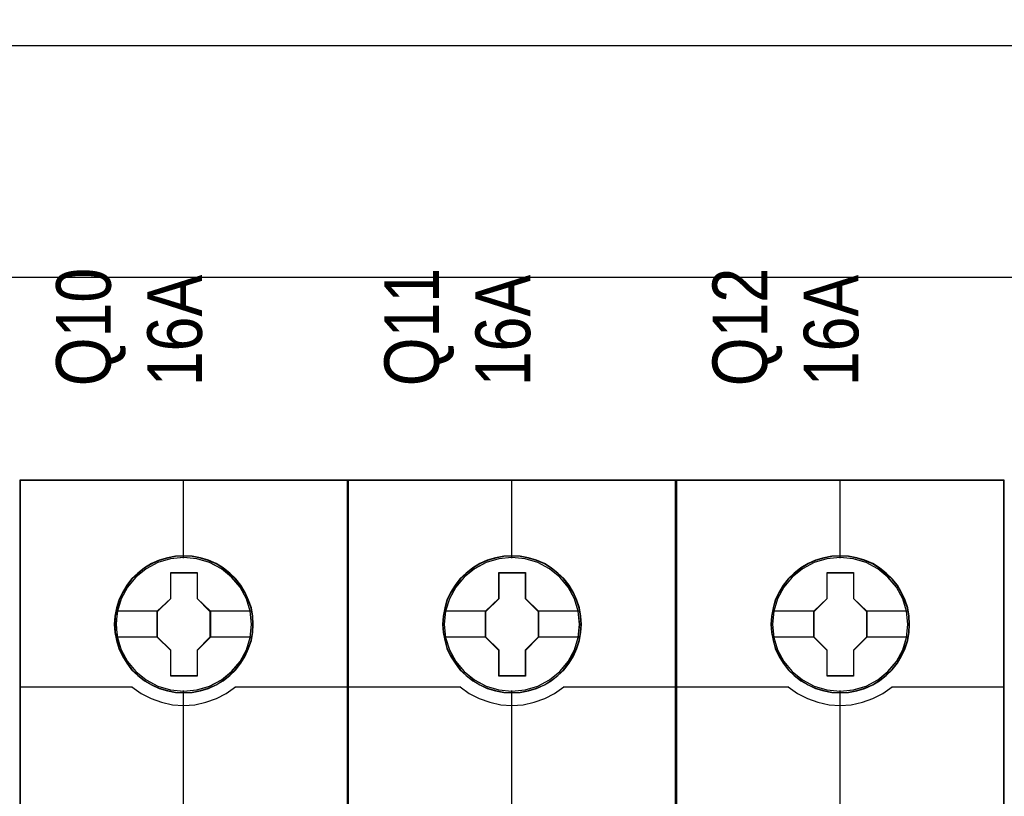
# Model space of a CAD drawing. Header units: millimetres. Extents: x -1290 to 1795, y -4192 to -1311.
# Tile 69 of 256: x 551 to 562, y -3279 to -3270. Entities that reach past the tile are written whole.
import ezdxf

# ---------------------------------------------------------------- set-up
doc = ezdxf.new("R2010")
doc.units = ezdxf.units.MM
doc.layers.add('45', color=7, linetype='Continuous')
doc.layers.add('Aparatura', color=7, linetype='Continuous', lineweight=13)
doc.styles.get("Standard").update_dxf_attribs({"font": 'ARIALN.TTF', "width": 0.8})

# ---------------------------------------------------------------- blocks, each defined once
blk = doc.blocks.new('*U36')
at = {"layer": '45', "color": 7}
for points in [[(132.994839, -226.659835), (115.008383, -226.659835), (115.008383, -308.42709), (132.994839, -308.42709), (132.994839, -226.659835)], [(127.807988, -234.563583), (127.785658, -234.111983), (127.713086, -233.660384), (127.556775, -233.225306), (127.372553, -232.80675), (127.138087, -232.41573), (126.858961, -232.068769), (126.524011, -231.749345), (126.155565, -231.468472), (125.787119, -231.22615), (125.351683, -231.038901), (124.916247, -230.912233), (124.458481, -230.824116), (124.006298, -230.802087), (123.548532, -230.824116), (123.101931, -230.912233), (122.649747, -231.038901), (122.236641, -231.22615), (121.845865, -231.468472), (121.483002, -231.749345), (121.142469, -232.068769), (120.880091, -232.41573), (120.63446, -232.80675), (120.43349, -233.225306), (120.316257, -233.660384), (120.226937, -234.111983), (120.193442, -234.563583), (120.226937, -235.009676), (120.316257, -235.450261), (120.43349, -235.885339), (120.63446, -236.298388), (120.880091, -236.694914), (121.142469, -237.05289), (121.483002, -237.372314), (121.845865, -237.653187), (122.236641, -237.884495), (122.649747, -238.071743), (123.101931, -238.203919), (123.548532, -238.297543), (124.006298, -238.319573), (124.458481, -238.297543), (124.916247, -238.203919), (125.351683, -238.071743), (125.787119, -237.884495), (126.155565, -237.653187), (126.524011, -237.372314), (126.858961, -237.05289), (127.138087, -236.694914), (127.372553, -236.298388), (127.556775, -235.885339), (127.713086, -235.450261), (127.785658, -235.009676), (127.807988, -234.563583)], [(127.807988, -234.563583), (127.785658, -234.111983), (127.713086, -233.660384), (127.556775, -233.225306), (127.372553, -232.80675), (127.138087, -232.41573), (126.858961, -232.068769), (126.524011, -231.749345), (126.155565, -231.468472), (125.787119, -231.22615), (125.351683, -231.038901), (124.916247, -230.912233), (124.458481, -230.824116), (124.006298, -230.802087), (123.548532, -230.824116), (123.101931, -230.912233), (122.649747, -231.038901), (122.236641, -231.22615), (121.845865, -231.468472), (121.483002, -231.749345), (121.142469, -232.068769), (120.880091, -232.41573), (120.63446, -232.80675), (120.43349, -233.225306), (120.316257, -233.660384), (120.226937, -234.111983), (120.193442, -234.563583), (120.226937, -235.009676), (120.316257, -235.450261), (120.43349, -235.885339), (120.63446, -236.298388), (120.880091, -236.694914), (121.142469, -237.05289), (121.483002, -237.372314), (121.845865, -237.653187), (122.236641, -237.884495), (122.649747, -238.071743), (123.101931, -238.203919), (123.548532, -238.297543), (124.006298, -238.319573), (124.458481, -238.297543), (124.916247, -238.203919), (125.351683, -238.071743), (125.787119, -237.884495), (126.155565, -237.653187), (126.524011, -237.372314), (126.858961, -237.05289), (127.138087, -236.694914), (127.372553, -236.298388), (127.556775, -235.885339), (127.713086, -235.450261), (127.785658, -235.009676), (127.807988, -234.563583)], [(123.286734, -231.707418), (124.738746, -231.707418), (124.738746, -233.136015), (125.459125, -233.84204), (125.459125, -235.270637), (124.738746, -235.987694), (124.738746, -237.40526), (123.286734, -237.40526), (123.286734, -235.987694), (122.549472, -235.270637), (122.549472, -233.84204), (123.286734, -233.136015), (123.286734, -231.707418)], [(123.286734, -231.707418), (124.738746, -231.707418), (124.738746, -231.707418), (124.738746, -233.136015), (124.738746, -233.136015), (125.459125, -233.84204), (125.459125, -233.84204), (125.459125, -235.270637), (125.459125, -235.270637), (124.738746, -235.987694), (124.738746, -235.987694), (124.738746, -237.40526), (124.738746, -237.40526), (123.286734, -237.40526), (123.286734, -237.40526), (123.286734, -235.987694), (123.286734, -235.987694), (122.549472, -235.270637), (122.549472, -235.270637), (122.549472, -233.84204), (122.549472, -233.84204), (123.286734, -233.136015), (123.286734, -233.136015), (123.286734, -231.707418), (123.286734, -231.707418)], [(123.295117, -231.725381), (124.728353, -231.725381), (124.728353, -233.144971), (125.439416, -233.846544), (125.439416, -235.266134), (124.728353, -235.978669), (124.728353, -237.387297), (123.295117, -237.387297), (123.295117, -235.978669), (122.567389, -235.266134), (122.567389, -233.846544), (123.295117, -233.144971), (123.295117, -231.725381)]]:
    blk.add_lwpolyline(points, close=True, dxfattribs=at)
at = {"layer": '45', "color": 139}
for points in [[(132.994839, -226.659835), (115.008383, -226.659835), (115.008383, -308.42709), (132.994839, -308.42709), (132.994839, -226.659835)], [(127.78828, -234.56357), (127.766066, -234.114128), (127.693869, -233.664687), (127.538368, -233.231688), (127.355098, -232.815132), (127.121846, -232.425982), (126.844166, -232.080679), (126.510949, -231.762781), (126.14441, -231.48325), (125.777872, -231.242086), (125.34469, -231.055732), (124.911508, -230.92967), (124.456111, -230.841974), (124.006269, -230.82005), (123.550872, -230.841974), (123.106583, -230.92967), (122.65674, -231.055732), (122.245773, -231.242086), (121.85702, -231.48325), (121.496035, -231.762781), (121.157264, -232.080679), (120.896244, -232.425982), (120.651885, -232.815132), (120.451955, -233.231688), (120.335329, -233.664687), (120.246471, -234.114128), (120.21315, -234.56357), (120.246471, -235.007531), (120.335329, -235.446011), (120.451955, -235.879009), (120.651885, -236.290084), (120.896244, -236.684716), (121.157264, -237.040981), (121.496035, -237.358878), (121.85702, -237.638409), (122.245773, -237.868611), (122.65674, -238.054965), (123.106583, -238.186509), (123.550872, -238.279686), (124.006269, -238.30161), (124.456111, -238.279686), (124.911508, -238.186509), (125.34469, -238.054965), (125.777872, -237.868611), (126.14441, -237.638409), (126.510949, -237.358878), (126.844166, -237.040981), (127.121846, -236.684716), (127.355098, -236.290084), (127.538368, -235.879009), (127.693869, -235.446011), (127.766066, -235.007531), (127.78828, -234.56357)], [(127.718406, -234.564422), (127.640256, -233.842756), (127.433718, -233.159652), (127.093208, -232.526129), (126.62431, -231.96973), (126.066099, -231.512491), (125.424155, -231.176448), (124.72639, -230.961601), (124.000715, -230.895494), (123.27504, -230.961601), (122.577275, -231.176448), (121.940913, -231.512491), (121.37712, -231.96973), (120.908222, -232.526129), (120.567712, -233.159652), (120.361174, -233.842756), (120.283024, -234.564422), (120.361174, -235.280579), (120.567712, -235.969192), (120.908222, -236.597207), (121.37712, -237.153606), (121.940913, -237.605336), (122.577275, -237.946888), (123.27504, -238.156226), (124.000715, -238.233351), (124.72639, -238.156226), (125.424155, -237.946888), (126.066099, -237.605336), (126.62431, -237.153606), (127.093208, -236.597207), (127.433718, -235.969192), (127.640256, -235.280579), (127.718406, -234.564422)], [(127.713031, -234.558973), (127.640459, -233.842804), (127.433909, -233.159689), (127.087799, -232.520646), (126.630039, -231.964238), (126.066214, -231.512501), (125.418652, -231.170943), (124.720848, -230.961602), (123.995133, -230.895494), (123.274999, -230.961602), (122.582778, -231.170943), (121.935216, -231.512501), (121.371391, -231.964238), (120.913632, -232.520646), (120.567521, -233.159689), (120.355389, -233.842804), (120.288399, -234.558973), (120.355389, -235.275142), (120.567521, -235.963766), (120.913632, -236.591791), (121.371391, -237.153708), (121.935216, -237.605446), (122.582778, -237.941494), (123.274999, -238.156345), (123.995133, -238.227962), (124.720848, -238.156345), (125.418652, -237.941494), (126.066214, -237.605446), (126.630039, -237.153708), (127.087799, -236.591791), (127.433909, -235.963766), (127.640459, -235.275142), (127.713031, -234.558973)]]:
    blk.add_lwpolyline(points, close=True, dxfattribs=at)
at = {"layer": '45', "color": 59}
blk.add_lwpolyline([(132.97513, -226.677798), (115.0263, -226.677798), (115.0263, -308.409127), (132.97513, -308.409127), (132.97513, -226.677798)], close=True, dxfattribs=at)
at = {"layer": '45', "color": 139}
for points in [[(123.975632, -226.659835), (123.975632, -230.938605)], [(115.008383, -237.985462), (121.193187, -237.985462)], [(121.155562, -237.985462), (121.658634, -238.344451), (122.206424, -238.635062), (122.782162, -238.8345), (123.391439, -238.971258), (123.995125, -239.011145), (124.609991, -238.971258), (125.219268, -238.8345), (125.795006, -238.635062), (126.331616, -238.344451), (126.845868, -237.985462)], [(126.808243, -237.985462), (132.994839, -237.985462)], [(123.975632, -238.183054), (123.975632, -245.411337)]]:
    blk.add_lwpolyline(points, dxfattribs=at)
at = {"layer": '45', "color": 7}
for points in [[(120.2669, -233.827044), (122.587097, -233.827044)], [(125.419708, -233.827044), (127.734531, -233.827044)], [(120.2669, -235.246115), (122.587097, -235.246115)], [(125.419708, -235.246115), (127.734531, -235.246115)]]:
    blk.add_lwpolyline(points, dxfattribs=at)
blk = doc.blocks.new('*U37')
at = {"layer": '45', "color": 7}
for points in [[(150.993836, -226.659835), (133.00738, -226.659835), (133.00738, -308.42709), (150.993836, -308.42709), (150.993836, -226.659835)], [(145.806986, -234.563583), (145.784661, -234.111983), (145.712105, -233.660384), (145.555832, -233.225306), (145.371652, -232.80675), (145.137242, -232.41573), (144.858182, -232.068769), (144.52331, -231.749345), (144.154951, -231.468472), (143.786592, -231.22615), (143.351258, -231.038901), (142.915925, -230.912233), (142.458266, -230.824116), (142.006189, -230.802087), (141.548531, -230.824116), (141.102035, -230.912233), (140.649958, -231.038901), (140.236949, -231.22615), (139.846265, -231.468472), (139.483487, -231.749345), (139.143034, -232.068769), (138.880718, -232.41573), (138.635145, -232.80675), (138.434222, -233.225306), (138.317017, -233.660384), (138.227718, -234.111983), (138.194231, -234.563583), (138.227718, -235.009676), (138.317017, -235.450261), (138.434222, -235.885339), (138.635145, -236.298388), (138.880718, -236.694914), (139.143034, -237.05289), (139.483487, -237.372314), (139.846265, -237.653187), (140.236949, -237.884495), (140.649958, -238.071743), (141.102035, -238.203919), (141.548531, -238.297543), (142.006189, -238.319573), (142.458266, -238.297543), (142.915925, -238.203919), (143.351258, -238.071743), (143.786592, -237.884495), (144.154951, -237.653187), (144.52331, -237.372314), (144.858182, -237.05289), (145.137242, -236.694914), (145.371652, -236.298388), (145.555832, -235.885339), (145.712105, -235.450261), (145.784661, -235.009676), (145.806986, -234.563583)], [(145.806986, -234.563583), (145.784661, -234.111983), (145.712105, -233.660384), (145.555832, -233.225306), (145.371652, -232.80675), (145.137242, -232.41573), (144.858182, -232.068769), (144.52331, -231.749345), (144.154951, -231.468472), (143.786592, -231.22615), (143.351258, -231.038901), (142.915925, -230.912233), (142.458266, -230.824116), (142.006189, -230.802087), (141.548531, -230.824116), (141.102035, -230.912233), (140.649958, -231.038901), (140.236949, -231.22615), (139.846265, -231.468472), (139.483487, -231.749345), (139.143034, -232.068769), (138.880718, -232.41573), (138.635145, -232.80675), (138.434222, -233.225306), (138.317017, -233.660384), (138.227718, -234.111983), (138.194231, -234.563583), (138.227718, -235.009676), (138.317017, -235.450261), (138.434222, -235.885339), (138.635145, -236.298388), (138.880718, -236.694914), (139.143034, -237.05289), (139.483487, -237.372314), (139.846265, -237.653187), (140.236949, -237.884495), (140.649958, -238.071743), (141.102035, -238.203919), (141.548531, -238.297543), (142.006189, -238.319573), (142.458266, -238.297543), (142.915925, -238.203919), (143.351258, -238.071743), (143.786592, -237.884495), (144.154951, -237.653187), (144.52331, -237.372314), (144.858182, -237.05289), (145.137242, -236.694914), (145.371652, -236.298388), (145.555832, -235.885339), (145.712105, -235.450261), (145.784661, -235.009676), (145.806986, -234.563583)], [(141.285731, -231.707418), (142.737744, -231.707418), (142.737744, -233.136015), (143.458122, -233.84204), (143.458122, -235.270637), (142.737744, -235.987694), (142.737744, -237.40526), (141.285731, -237.40526), (141.285731, -235.987694), (140.548469, -235.270637), (140.548469, -233.84204), (141.285731, -233.136015), (141.285731, -231.707418)], [(141.285731, -231.707418), (142.737744, -231.707418), (142.737744, -231.707418), (142.737744, -233.136015), (142.737744, -233.136015), (143.458122, -233.84204), (143.458122, -233.84204), (143.458122, -235.270637), (143.458122, -235.270637), (142.737744, -235.987694), (142.737744, -235.987694), (142.737744, -237.40526), (142.737744, -237.40526), (141.285731, -237.40526), (141.285731, -237.40526), (141.285731, -235.987694), (141.285731, -235.987694), (140.548469, -235.270637), (140.548469, -235.270637), (140.548469, -233.84204), (140.548469, -233.84204), (141.285731, -233.136015), (141.285731, -233.136015), (141.285731, -231.707418), (141.285731, -231.707418)], [(141.294568, -231.725381), (142.728699, -231.725381), (142.728699, -233.144971), (143.440205, -233.846544), (143.440205, -235.266134), (142.728699, -235.978669), (142.728699, -237.387297), (141.294568, -237.387297), (141.294568, -235.978669), (140.566386, -235.266134), (140.566386, -233.846544), (141.294568, -233.144971), (141.294568, -231.725381)]]:
    blk.add_lwpolyline(points, close=True, dxfattribs=at)
at = {"layer": '45', "color": 139}
for points in [[(150.993836, -226.659835), (133.00738, -226.659835), (133.00738, -308.42709), (150.993836, -308.42709), (150.993836, -226.659835)], [(145.789069, -234.56357), (145.76685, -234.114128), (145.694635, -233.664687), (145.539097, -233.231688), (145.355785, -232.815132), (145.122478, -232.425982), (144.844731, -232.080679), (144.511436, -231.762781), (144.14481, -231.48325), (143.778185, -231.242086), (143.344901, -231.055732), (142.911616, -230.92967), (142.456112, -230.841974), (142.006163, -230.82005), (141.550659, -230.841974), (141.106265, -230.92967), (140.656316, -231.055732), (140.245251, -231.242086), (139.856406, -231.48325), (139.495336, -231.762781), (139.156485, -232.080679), (138.895403, -232.425982), (138.650986, -232.815132), (138.451009, -233.231688), (138.334356, -233.664687), (138.245477, -234.114128), (138.212147, -234.56357), (138.245477, -235.007531), (138.334356, -235.446011), (138.451009, -235.879009), (138.650986, -236.290084), (138.895403, -236.684716), (139.156485, -237.040981), (139.495336, -237.358878), (139.856406, -237.638409), (140.245251, -237.868611), (140.656316, -238.054965), (141.106265, -238.186509), (141.550659, -238.279686), (142.006163, -238.30161), (142.456112, -238.279686), (142.911616, -238.186509), (143.344901, -238.054965), (143.778185, -237.868611), (144.14481, -237.638409), (144.511436, -237.358878), (144.844731, -237.040981), (145.122478, -236.684716), (145.355785, -236.290084), (145.539097, -235.879009), (145.694635, -235.446011), (145.76685, -235.007531), (145.789069, -234.56357)], [(145.719195, -234.564422), (145.641045, -233.842756), (145.434507, -233.159652), (145.093997, -232.526129), (144.625099, -231.96973), (144.066888, -231.512491), (143.424944, -231.176448), (142.727179, -230.961601), (142.001504, -230.895494), (141.275829, -230.961601), (140.578064, -231.176448), (139.941702, -231.512491), (139.377909, -231.96973), (138.909011, -232.526129), (138.568501, -233.159652), (138.361963, -233.842756), (138.283813, -234.564422), (138.361963, -235.280579), (138.568501, -235.969192), (138.909011, -236.597207), (139.377909, -237.153606), (139.941702, -237.605336), (140.578064, -237.946888), (141.275829, -238.156226), (142.001504, -238.233351), (142.727179, -238.156226), (143.424944, -237.946888), (144.066888, -237.605336), (144.625099, -237.153606), (145.093997, -236.597207), (145.434507, -235.969192), (145.641045, -235.280579), (145.719195, -234.564422)], [(145.712028, -234.558973), (145.639474, -233.842804), (145.432974, -233.159689), (145.086947, -232.520646), (144.629298, -231.964238), (144.065609, -231.512501), (143.418203, -231.170943), (142.720568, -230.961602), (141.995027, -230.895494), (141.275067, -230.961602), (140.583013, -231.170943), (139.935608, -231.512501), (139.371918, -231.964238), (138.91427, -232.520646), (138.568243, -233.159689), (138.356161, -233.842804), (138.289188, -234.558973), (138.356161, -235.275142), (138.568243, -235.963766), (138.91427, -236.591791), (139.371918, -237.153708), (139.935608, -237.605446), (140.583013, -237.941494), (141.275067, -238.156345), (141.995027, -238.227962), (142.720568, -238.156345), (143.418203, -237.941494), (144.065609, -237.605446), (144.629298, -237.153708), (145.086947, -236.591791), (145.432974, -235.963766), (145.639474, -235.275142), (145.712028, -234.558973)]]:
    blk.add_lwpolyline(points, close=True, dxfattribs=at)
at = {"layer": '45', "color": 59}
blk.add_lwpolyline([(150.975919, -226.677798), (133.025297, -226.677798), (133.025297, -308.409127), (150.975919, -308.409127), (150.975919, -226.677798)], close=True, dxfattribs=at)
at = {"layer": '45', "color": 139}
for points in [[(141.976421, -226.659835), (141.976421, -230.938605)], [(133.00738, -237.985462), (139.193976, -237.985462)], [(139.154559, -237.985462), (139.65779, -238.344451), (140.205752, -238.635062), (140.781672, -238.8345), (141.39114, -238.971258), (141.995017, -239.011145), (142.610076, -238.971258), (143.219545, -238.8345), (143.795464, -238.635062), (144.332244, -238.344451), (144.846657, -237.985462)], [(144.807241, -237.985462), (150.993836, -237.985462)], [(141.976421, -238.183054), (141.976421, -245.411337)]]:
    blk.add_lwpolyline(points, dxfattribs=at)
at = {"layer": '45', "color": 7}
for points in [[(138.265897, -233.827044), (140.587886, -233.827044)], [(143.420497, -233.827044), (145.735319, -233.827044)], [(138.265897, -235.246115), (140.587886, -235.246115)], [(143.420497, -235.246115), (145.735319, -235.246115)]]:
    blk.add_lwpolyline(points, dxfattribs=at)
blk = doc.blocks.new('*U38')
at = {"layer": '45', "color": 7}
for points in [[(168.994625, -226.659835), (151.008169, -226.659835), (151.008169, -308.42709), (168.994625, -308.42709), (168.994625, -226.659835)], [(163.807775, -234.563583), (163.78545, -234.111983), (163.712894, -233.660384), (163.556621, -233.225306), (163.372441, -232.80675), (163.138031, -232.41573), (162.858971, -232.068769), (162.524099, -231.749345), (162.15574, -231.468472), (161.787381, -231.22615), (161.352047, -231.038901), (160.916714, -230.912233), (160.459055, -230.824116), (160.006978, -230.802087), (159.54932, -230.824116), (159.102824, -230.912233), (158.650747, -231.038901), (158.237738, -231.22615), (157.847054, -231.468472), (157.484276, -231.749345), (157.143823, -232.068769), (156.881507, -232.41573), (156.635934, -232.80675), (156.435011, -233.225306), (156.317806, -233.660384), (156.228507, -234.111983), (156.19502, -234.563583), (156.228507, -235.009676), (156.317806, -235.450261), (156.435011, -235.885339), (156.635934, -236.298388), (156.881507, -236.694914), (157.143823, -237.05289), (157.484276, -237.372314), (157.847054, -237.653187), (158.237738, -237.884495), (158.650747, -238.071743), (159.102824, -238.203919), (159.54932, -238.297543), (160.006978, -238.319573), (160.459055, -238.297543), (160.916714, -238.203919), (161.352047, -238.071743), (161.787381, -237.884495), (162.15574, -237.653187), (162.524099, -237.372314), (162.858971, -237.05289), (163.138031, -236.694914), (163.372441, -236.298388), (163.556621, -235.885339), (163.712894, -235.450261), (163.78545, -235.009676), (163.807775, -234.563583)], [(163.807775, -234.563583), (163.78545, -234.111983), (163.712894, -233.660384), (163.556621, -233.225306), (163.372441, -232.80675), (163.138031, -232.41573), (162.858971, -232.068769), (162.524099, -231.749345), (162.15574, -231.468472), (161.787381, -231.22615), (161.352047, -231.038901), (160.916714, -230.912233), (160.459055, -230.824116), (160.006978, -230.802087), (159.54932, -230.824116), (159.102824, -230.912233), (158.650747, -231.038901), (158.237738, -231.22615), (157.847054, -231.468472), (157.484276, -231.749345), (157.143823, -232.068769), (156.881507, -232.41573), (156.635934, -232.80675), (156.435011, -233.225306), (156.317806, -233.660384), (156.228507, -234.111983), (156.19502, -234.563583), (156.228507, -235.009676), (156.317806, -235.450261), (156.435011, -235.885339), (156.635934, -236.298388), (156.881507, -236.694914), (157.143823, -237.05289), (157.484276, -237.372314), (157.847054, -237.653187), (158.237738, -237.884495), (158.650747, -238.071743), (159.102824, -238.203919), (159.54932, -238.297543), (160.006978, -238.319573), (160.459055, -238.297543), (160.916714, -238.203919), (161.352047, -238.071743), (161.787381, -237.884495), (162.15574, -237.653187), (162.524099, -237.372314), (162.858971, -237.05289), (163.138031, -236.694914), (163.372441, -236.298388), (163.556621, -235.885339), (163.712894, -235.450261), (163.78545, -235.009676), (163.807775, -234.563583)], [(159.28652, -231.707418), (160.738533, -231.707418), (160.738533, -233.136015), (161.458911, -233.84204), (161.458911, -235.270637), (160.738533, -235.987694), (160.738533, -237.40526), (159.28652, -237.40526), (159.28652, -235.987694), (158.549258, -235.270637), (158.549258, -233.84204), (159.28652, -233.136015), (159.28652, -231.707418)], [(159.28652, -231.707418), (160.738533, -231.707418), (160.738533, -231.707418), (160.738533, -233.136015), (160.738533, -233.136015), (161.458911, -233.84204), (161.458911, -233.84204), (161.458911, -235.270637), (161.458911, -235.270637), (160.738533, -235.987694), (160.738533, -235.987694), (160.738533, -237.40526), (160.738533, -237.40526), (159.28652, -237.40526), (159.28652, -237.40526), (159.28652, -235.987694), (159.28652, -235.987694), (158.549258, -235.270637), (158.549258, -235.270637), (158.549258, -233.84204), (158.549258, -233.84204), (159.28652, -233.136015), (159.28652, -233.136015), (159.28652, -231.707418), (159.28652, -231.707418)], [(159.294903, -231.725381), (160.72814, -231.725381), (160.72814, -233.144971), (161.439203, -233.846544), (161.439203, -235.266134), (160.72814, -235.978669), (160.72814, -237.387297), (159.294903, -237.387297), (159.294903, -235.978669), (158.567175, -235.266134), (158.567175, -233.846544), (159.294903, -233.144971), (159.294903, -231.725381)]]:
    blk.add_lwpolyline(points, close=True, dxfattribs=at)
at = {"layer": '45', "color": 139}
for points in [[(168.994625, -226.659835), (151.008169, -226.659835), (151.008169, -308.42709), (168.994625, -308.42709), (168.994625, -226.659835)], [(163.788067, -234.56357), (163.765852, -234.114128), (163.693655, -233.664687), (163.538154, -233.231688), (163.354885, -232.815132), (163.121633, -232.425982), (162.843952, -232.080679), (162.510735, -231.762781), (162.144197, -231.48325), (161.777658, -231.242086), (161.344476, -231.055732), (160.911294, -230.92967), (160.455898, -230.841974), (160.006055, -230.82005), (159.550659, -230.841974), (159.106369, -230.92967), (158.656527, -231.055732), (158.245559, -231.242086), (157.856806, -231.48325), (157.495821, -231.762781), (157.157051, -232.080679), (156.896031, -232.425982), (156.651672, -232.815132), (156.451742, -233.231688), (156.335116, -233.664687), (156.246258, -234.114128), (156.212936, -234.56357), (156.246258, -235.007531), (156.335116, -235.446011), (156.451742, -235.879009), (156.651672, -236.290084), (156.896031, -236.684716), (157.157051, -237.040981), (157.495821, -237.358878), (157.856806, -237.638409), (158.245559, -237.868611), (158.656527, -238.054965), (159.106369, -238.186509), (159.550659, -238.279686), (160.006055, -238.30161), (160.455898, -238.279686), (160.911294, -238.186509), (161.344476, -238.054965), (161.777658, -237.868611), (162.144197, -237.638409), (162.510735, -237.358878), (162.843952, -237.040981), (163.121633, -236.684716), (163.354885, -236.290084), (163.538154, -235.879009), (163.693655, -235.446011), (163.765852, -235.007531), (163.788067, -234.56357)], [(163.718192, -234.564422), (163.640042, -233.842756), (163.433504, -233.159652), (163.092995, -232.526129), (162.624097, -231.96973), (162.065885, -231.512491), (161.423941, -231.176448), (160.726177, -230.961601), (160.000501, -230.895494), (159.274826, -230.961601), (158.577061, -231.176448), (157.9407, -231.512491), (157.376906, -231.96973), (156.908008, -232.526129), (156.567499, -233.159652), (156.36096, -233.842756), (156.282811, -234.564422), (156.36096, -235.280579), (156.567499, -235.969192), (156.908008, -236.597207), (157.376906, -237.153606), (157.9407, -237.605336), (158.577061, -237.946888), (159.274826, -238.156226), (160.000501, -238.233351), (160.726177, -238.156226), (161.423941, -237.946888), (162.065885, -237.605336), (162.624097, -237.153606), (163.092995, -236.597207), (163.433504, -235.969192), (163.640042, -235.280579), (163.718192, -234.564422)], [(163.712817, -234.558973), (163.640245, -233.842804), (163.433695, -233.159689), (163.087585, -232.520646), (162.629826, -231.964238), (162.066, -231.512501), (161.418438, -231.170943), (160.720635, -230.961602), (159.994919, -230.895494), (159.274786, -230.961602), (158.582564, -231.170943), (157.935002, -231.512501), (157.371177, -231.964238), (156.913418, -232.520646), (156.567307, -233.159689), (156.355175, -233.842804), (156.288186, -234.558973), (156.355175, -235.275142), (156.567307, -235.963766), (156.913418, -236.591791), (157.371177, -237.153708), (157.935002, -237.605446), (158.582564, -237.941494), (159.274786, -238.156345), (159.994919, -238.227962), (160.720635, -238.156345), (161.418438, -237.941494), (162.066, -237.605446), (162.629826, -237.153708), (163.087585, -236.591791), (163.433695, -235.963766), (163.640245, -235.275142), (163.712817, -234.558973)]]:
    blk.add_lwpolyline(points, close=True, dxfattribs=at)
at = {"layer": '45', "color": 59}
blk.add_lwpolyline([(168.974917, -226.677798), (151.026086, -226.677798), (151.026086, -308.409127), (168.974917, -308.409127), (168.974917, -226.677798)], close=True, dxfattribs=at)
at = {"layer": '45', "color": 139}
for points in [[(159.975418, -226.659835), (159.975418, -230.938605)], [(151.008169, -237.985462), (157.192973, -237.985462)], [(157.155348, -237.985462), (157.658579, -238.344451), (158.206541, -238.635062), (158.782461, -238.8345), (159.391929, -238.971258), (159.995806, -239.011145), (160.610865, -238.971258), (161.220334, -238.8345), (161.796253, -238.635062), (162.333033, -238.344451), (162.847446, -237.985462)], [(162.80803, -237.985462), (168.994625, -237.985462)], [(159.975418, -238.183054), (159.975418, -245.411337)]]:
    blk.add_lwpolyline(points, dxfattribs=at)
at = {"layer": '45', "color": 7}
for points in [[(156.266686, -233.827044), (158.586883, -233.827044)], [(161.419495, -233.827044), (163.734317, -233.827044)], [(156.266686, -235.246115), (158.586883, -235.246115)], [(161.419495, -235.246115), (163.734317, -235.246115)]]:
    blk.add_lwpolyline(points, dxfattribs=at)

msp = doc.modelspace()

# ---------------------------------------------------------------- linework, layer by layer
at = {"layer": 'Aparatura', "lineweight": 13}
for points in [[(597.681, -3243.715), (597.681, -3266.607), (525.626, -3266.607), (525.626, -3243.715), (521.412, -3243.715), (521.412, -3293.434), (525.626, -3293.434), (525.626, -3270.541), (597.681, -3270.541), (597.681, -3293.434), (601.813, -3293.434), (601.813, -3243.715), (597.681, -3243.715)], [(597.716, -3243.716), (597.716, -3266.612), (525.629, -3266.612), (525.629, -3243.716), (521.416, -3243.716), (521.416, -3293.432), (525.629, -3293.432), (525.629, -3270.537), (597.716, -3270.537), (597.716, -3293.432), (601.847, -3293.432), (601.847, -3243.716), (597.716, -3243.716)], [(525.626, -3270.541), (597.681, -3270.541), (525.626, -3270.541)], [(597.681, -3270.541), (525.626, -3270.541), (597.681, -3270.541)], [(525.629, -3270.536), (597.716, -3270.536), (525.629, -3270.536)], [(597.716, -3270.536), (525.629, -3270.536), (597.716, -3270.536)], [(595.047, -3273.079), (528.266, -3273.079), (595.047, -3273.079)], [(595.047, -3273.079), (528.266, -3273.079), (595.047, -3273.079)], [(528.266, -3273.079), (528.266, -3291.891), (595.047, -3291.891), (595.047, -3273.079), (528.266, -3273.079)], [(595.073, -3273.082), (528.267, -3273.082), (595.073, -3273.082)], [(595.073, -3273.082), (528.267, -3273.082), (595.073, -3273.082)], [(528.267, -3273.082), (528.267, -3291.889), (595.073, -3291.889), (595.073, -3273.082), (528.267, -3273.082)]]:
    msp.add_lwpolyline(points, close=True, dxfattribs=at)
for points in [[(597.681, -3270.541), (525.626, -3270.541), (526.859, -3271.424), (526.967, -3271.505), (527.076, -3271.591), (527.184, -3271.678), (527.281, -3271.77), (527.384, -3271.867), (527.476, -3271.965), (527.573, -3272.062), (527.66, -3272.165), (527.746, -3272.273), (527.833, -3272.382), (527.909, -3272.495), (527.99, -3272.603), (528.06, -3272.723), (528.13, -3272.842), (528.201, -3272.961), (528.266, -3273.08), (528.266, -3273.08), (595.047, -3273.08)], [(597.681, -3270.541), (525.626, -3270.541), (526.859, -3271.424), (526.967, -3271.505), (527.076, -3271.591), (527.184, -3271.678), (527.281, -3271.77), (527.384, -3271.867), (527.476, -3271.965), (527.573, -3272.062), (527.66, -3272.165), (527.746, -3272.273), (527.833, -3272.382), (527.909, -3272.495), (527.99, -3272.603), (528.06, -3272.723), (528.13, -3272.842), (528.201, -3272.961), (528.266, -3273.08), (528.266, -3273.08), (595.047, -3273.08)], [(597.716, -3270.536), (525.629, -3270.536), (526.866, -3271.419), (526.975, -3271.507), (527.079, -3271.588), (527.188, -3271.681), (527.286, -3271.774), (527.384, -3271.866), (527.482, -3271.965), (527.575, -3272.063), (527.662, -3272.166), (527.749, -3272.275), (527.836, -3272.379), (527.912, -3272.493), (527.994, -3272.608), (528.065, -3272.722), (528.136, -3272.837), (528.201, -3272.957), (528.267, -3273.082), (528.267, -3273.082), (595.073, -3273.082)], [(597.716, -3270.536), (525.629, -3270.536), (526.866, -3271.419), (526.975, -3271.507), (527.079, -3271.588), (527.188, -3271.681), (527.286, -3271.774), (527.384, -3271.866), (527.482, -3271.965), (527.575, -3272.063), (527.662, -3272.166), (527.749, -3272.275), (527.836, -3272.379), (527.912, -3272.493), (527.994, -3272.608), (528.065, -3272.722), (528.136, -3272.837), (528.201, -3272.957), (528.267, -3273.082), (528.267, -3273.082), (595.073, -3273.082)]]:
    msp.add_lwpolyline(points, dxfattribs=at)

# ---------------------------------------------------------------- block references
ref = msp.add_blockref('*U36', (527.891, -3229.974), dxfattribs=dict(at, xscale=0.2, yscale=0.2, zscale=0.2))
ref.add_attrib('Oznaczenie', 'Q10', (551.891, -3274.274), dxfattribs={"layer": '0', "height": 0.6, "rotation": 90, "flags": 2})
ref.add_attrib('Pr¹d znamionowy', '16A', (552.891, -3274.274), dxfattribs={"layer": '0', "height": 0.6, "rotation": 90, "flags": 2})
ref = msp.add_blockref('*U37', (527.891, -3229.974), dxfattribs=dict(at, xscale=0.2, yscale=0.2, zscale=0.2))
ref.add_attrib('Oznaczenie', 'Q11', (555.491, -3274.274), dxfattribs={"layer": '0', "height": 0.6, "rotation": 90, "flags": 2})
ref.add_attrib('Pr¹d znamionowy', '16A', (556.491, -3274.274), dxfattribs={"layer": '0', "height": 0.6, "rotation": 90, "flags": 2})
ref = msp.add_blockref('*U38', (527.891, -3229.974), dxfattribs=dict(at, xscale=0.2, yscale=0.2, zscale=0.2))
ref.add_attrib('Oznaczenie', 'Q12', (559.091, -3274.274), dxfattribs={"layer": '0', "height": 0.6, "rotation": 90, "flags": 2})
ref.add_attrib('Pr¹d znamionowy', '16A', (560.091, -3274.274), dxfattribs={"layer": '0', "height": 0.6, "rotation": 90, "flags": 2})

doc.saveas('drawing.dxf')
